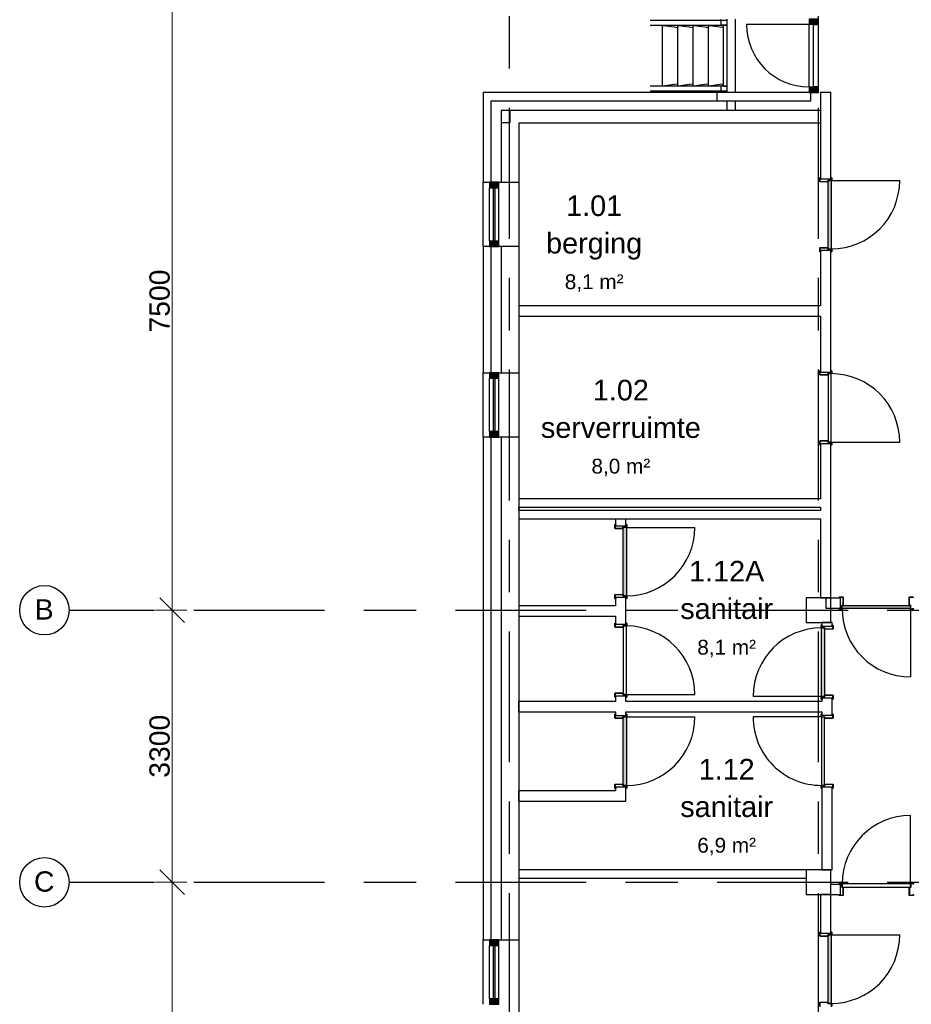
# Model space of a CAD drawing. Header units: millimetres. Extents: x -5940 to 121280, y -35718 to 26615.
# Tile 9 of 52: x -5940 to 4876, y 4620 to 16562. Entities that reach past the tile are written whole.
import ezdxf

# ---------------------------------------------------------------- set-up
doc = ezdxf.new("R2010")
doc.units = ezdxf.units.MM
doc.header["$LTSCALE"] = 100
doc.linetypes.add('Center', pattern=[31.75, 6.35, -4.7625, 15.875, -4.7625])
doc.linetypes.add('Hidden', pattern=[4, 2, -2])
for name, color, linetype in [('AL21----_BUITENWAND', 3, 'Continuous'), ('AL22----_BINNENWAND', 2, 'Continuous'), ('AL24----_TRAPPEN', 1, 'Continuous'), ('AL28----_CONSTRUCTIES', 4, 'Continuous'), ('AL31----_BUITENKOZIJN', 1, 'Continuous'), ('AL32----_BINNENKOZIJN', 1, 'Continuous'), ('BL$7----_MAATVOERING', 1, 'Continuous'), ('BL$7----_STRAMIEN', 8, 'Continuous'), ('BL$8----_NVO RUIMTE', 253, 'Hidden'), ('BL$8----_RUIMTEBENAMING', 2, 'Continuous'), ('BL$8----_RUIMTENUMMER', 2, 'Continuous')]:
    doc.layers.add(name, color=color, linetype=linetype)
doc.styles.add('Arial_2', font='arial.ttf', dxfattribs={"height": 245.883234})
doc.styles.add('Arial_3', font='arial.ttf', dxfattribs={"height": 177.035928})
doc.dimstyles.new('2_5mm_stramien', dxfattribs={"dimscale": 304.8, "dimtxt": 250, "dimasz": 0.984252, "dimexe": 0.656168, "dimexo": 0.0625, "dimgap": 0.082021, "dimtad": 1, "dimdec": 0, "dimzin": 0, "dimdsep": 46, "dimtxsty": 'Arial_2', "dimblk1": 'OBLIQUE', "dimblk2": 'OBLIQUE', "dimsah": 1, "dimcen": 0.09, "dimdle": 0.82021, "dimazin": 0, "dimtfac": 1, "dimtdec": 4, "dimtix": 1, "dimtmove": 0, "dimatfit": 3, "dimfxl": 0.656168, "dimfxlon": 1, "dimtvp": 1, "dimtolj": 1, "dimtzin": 0, "dimlwd": 13, "dimlwe": 13, "dimarcsym": 2})

# ---------------------------------------------------------------- blocks, each defined once
blk = doc.blocks.new('System Panel - 31_CWP_glas_2-7841926-_--_101 1e verdieping')
at = {"linetype": 'ByBlock', "lineweight": -2}
blk.add_hatch(color=0, dxfattribs=at).paths.add_polyline_path([(323, 45), (323, 69), (-323, 69), (-323, 45)], flags=0)
at = {"color": 0, "linetype": 'ByBlock', "lineweight": -2}
for p, q in [((323, 69), (-323, 69)), ((-323, 69), (-323, 45)), ((-323, 45), (323, 45)), ((323, 45), (323, 69))]:
    blk.add_line(p, q, dxfattribs=at)
blk = doc.blocks.new('Rectangular Mullion - 31_CWM_067x114-7841925-_--_101 1e verdieping')
at = {"color": 0, "linetype": 'ByBlock', "lineweight": -2}
for p, q in [((2914, 45591), (2914, 46237)), ((3028, 45591), (3028, 46237))]:
    blk.add_line(p, q, dxfattribs=at)
blk = doc.blocks.new('Rectangular Mullion - 31_CWM_067x114-7841887-_--_101 1e verdieping')
at = {"linetype": 'ByBlock', "lineweight": -2}
blk.add_hatch(color=0, dxfattribs=at).paths.add_polyline_path([(0, -114), (-67, -114), (-67, 0), (0, 0)], flags=0)
at = {"color": 0, "linetype": 'ByBlock', "lineweight": -2}
for p, q in [((-67, 0), (0, 0)), ((-67, -114), (-67, 0)), ((0, 0), (0, -114)), ((0, -114), (-67, -114))]:
    blk.add_line(p, q, dxfattribs=at)
blk = doc.blocks.new('Rectangular Mullion - 31_CWM_067x114-7841888-_--_101 1e verdieping')
at = {"linetype": 'ByBlock', "lineweight": -2}
blk.add_hatch(color=0, dxfattribs=at).paths.add_polyline_path([(-67, -114), (0, -114), (0, 0), (-67, 0)], flags=0)
at = {"color": 0, "linetype": 'ByBlock', "lineweight": -2}
for p, q in [((0, 0), (-67, 0)), ((-67, 0), (-67, -114)), ((0, -114), (0, 0)), ((-67, -114), (0, -114))]:
    blk.add_line(p, q, dxfattribs=at)
blk = doc.blocks.new('NLRS_24_GM_LB_betontrap bomen 16 treden_generiek_ISR - 24-buiten-7935916-_--_101 1e verdieping')
at = {"color": 0, "linetype": 'ByBlock', "lineweight": -2}
for p, q in [((-430, 2749), (-430, 2820)), ((-430, 2749), (-430, 2735)), ((-370, 2749), (-430, 2749)), ((-370, 2820), (-370, 2749)), ((-358, 2775), (-370, 2749)), ((-370, 2735), (-370, 2749)), ((-367, 2820), (-367, 2783)), ((-365, 2775), (365, 2775)), ((-340, 2775), (-345, 2735)), ((345, 2735), (340, 2775)), ((358, 2775), (370, 2749)), ((367, 2783), (367, 2820)), ((370, 2820), (370, 2749)), ((370, 2749), (370, 2735)), ((430, 2749), (370, 2749)), ((430, 2820), (430, 2749)), ((430, 2749), (430, 2735)), ((-430, 2550), (-430, 2735)), ((-370, 2550), (-370, 2735)), ((-345, 2735), (-363, 2598)), ((363, 2598), (345, 2735)), ((370, 2735), (370, 2550)), ((430, 2735), (430, 2550)), ((-430, 2365), (-430, 2550)), ((-370, 2365), (-370, 2550)), ((-363, 2590), (363, 2590)), ((-345, 2550), (-363, 2413)), ((-340, 2590), (-345, 2550)), ((345, 2550), (340, 2590)), ((363, 2413), (345, 2550)), ((370, 2550), (370, 2365)), ((430, 2550), (430, 2365)), ((-363, 2405), (363, 2405)), ((-340, 2405), (-345, 2365)), ((345, 2365), (340, 2405)), ((-430, 2180), (-430, 2365)), ((-370, 2180), (-370, 2365)), ((-345, 2365), (-363, 2228)), ((363, 2228), (345, 2365)), ((370, 2365), (370, 2180)), ((430, 2365), (430, 2180)), ((-430, 1995), (-430, 2180)), ((-370, 1995), (-370, 2180)), ((-363, 2220), (363, 2220)), ((-345, 2180), (-363, 2043)), ((-340, 2220), (-345, 2180)), ((345, 2180), (340, 2220)), ((363, 2043), (345, 2180)), ((370, 2180), (370, 1995)), ((430, 2180), (430, 1995)), ((-363, 2035), (363, 2035)), ((-430, 1889), (-430, 1995)), ((-370, 1889), (-370, 1995)), ((370, 1995), (370, 1889)), ((430, 1995), (430, 1889))]:
    blk.add_line(p, q, dxfattribs=at)
at = {"color": 0, "linetype": 'ByBlock', "lineweight": -2, "flags": 128}
for points in [[(-367, 2783), (-367, 2781), (-366, 2779), (-366, 2778), (-366, 2777), (-366, 2776), (-366, 2775), (-365, 2775)], [(365, 2775), (366, 2775), (366, 2776), (366, 2777), (366, 2778), (366, 2779), (367, 2781), (367, 2783)], [(-363, 2598), (-363, 2596), (-364, 2594), (-364, 2593), (-364, 2592), (-364, 2591), (-363, 2590), (-363, 2590)], [(363, 2590), (363, 2590), (364, 2591), (364, 2592), (364, 2593), (364, 2594), (363, 2596), (363, 2598)], [(-363, 2413), (-363, 2411), (-364, 2409), (-364, 2408), (-364, 2407), (-364, 2406), (-363, 2405), (-363, 2405)], [(363, 2405), (363, 2405), (364, 2406), (364, 2407), (364, 2408), (364, 2409), (363, 2411), (363, 2413)], [(-363, 2228), (-363, 2226), (-364, 2224), (-364, 2223), (-364, 2222), (-364, 2221), (-363, 2220), (-363, 2220)], [(363, 2220), (363, 2220), (364, 2221), (364, 2222), (364, 2223), (364, 2224), (363, 2226), (363, 2228)], [(-363, 2043), (-363, 2041), (-364, 2039), (-364, 2038), (-364, 2037), (-364, 2036), (-363, 2035), (-363, 2035)], [(363, 2035), (363, 2035), (364, 2036), (364, 2037), (364, 2038), (364, 2039), (363, 2041), (363, 2043)]]:
    blk.add_lwpolyline(points, dxfattribs=at)
blk = doc.blocks.new('NLRS_32_DO_WB_KMS1_krepel_ISR - 830-125-7781696-_--_101 1e verdieping')
at = {"color": 0, "linetype": 'ByBlock', "lineweight": -2}
for p, q in [((-432, 63), (-432, 71)), ((-430, 63), (-432, 63)), ((-430, 73), (-399, 73)), ((-430, 69), (-430, 63)), ((-401, 71), (-428, 71)), ((-399, 30), (-399, 69)), ((-397, 71), (-397, 30)), ((-395, 28), (-384, 28)), ((-386, 26), (-395, 26)), ((-384, -68), (-384, 24)), ((-382, 26), (-382, -70)), ((418, -70), (418, 26)), ((420, 28), (431, 28)), ((420, 24), (420, -68)), ((431, 26), (422, 26)), ((433, 30), (433, 71)), ((435, 73), (466, 73)), ((435, 69), (435, 30)), ((464, 71), (437, 71)), ((466, 63), (466, 69)), ((468, 63), (466, 63)), ((468, 71), (468, 63)), ((-432, -62), (-430, -62)), ((-432, -70), (-432, -62)), ((-430, -62), (-430, -68)), ((-384, -72), (-430, -72)), ((-428, -70), (-386, -70)), ((466, -72), (420, -72)), ((422, -70), (464, -70)), ((466, -68), (466, -62)), ((466, -62), (468, -62)), ((468, -62), (468, -70))]:
    blk.add_line(p, q, dxfattribs=at)
at = {"color": 0, "linetype": 'ByBlock', "lineweight": -2, "flags": 128}
for points in [[(-432, 71), (-432, 71), (-432, 71), (-432, 72), (-432, 72), (-431, 72), (-431, 72), (-430, 73)], [(-428, 71), (-429, 70), (-429, 70), (-430, 70), (-430, 70), (-430, 69), (-430, 69), (-430, 69)], [(-401, 71), (-401, 70), (-401, 70), (-400, 70), (-400, 70), (-400, 69), (-399, 69), (-399, 69)], [(-399, 73), (-399, 72), (-399, 72), (-398, 72), (-398, 72), (-398, 71), (-397, 71), (-397, 71)], [(-395, 26), (-396, 26), (-397, 26), (-398, 26), (-399, 27), (-399, 28), (-399, 29), (-399, 30)], [(-397, 30), (-397, 29), (-397, 29), (-397, 28), (-397, 28), (-396, 28), (-396, 28), (-395, 28)], [(-384, 24), (-384, 24), (-385, 24), (-385, 25), (-385, 25), (-386, 25), (-386, 25), (-386, 26)], [(-384, 28), (-384, 27), (-384, 27), (-383, 27), (-383, 27), (-383, 26), (-382, 26), (-382, 26)], [(418, 26), (418, 26), (418, 26), (418, 27), (418, 27), (419, 27), (419, 27), (420, 28)], [(422, 26), (421, 25), (421, 25), (420, 25), (420, 25), (420, 24), (420, 24), (420, 24)], [(431, 28), (431, 28), (431, 28), (432, 28), (432, 28), (432, 29), (433, 29), (433, 30)], [(435, 30), (435, 29), (434, 28), (434, 27), (433, 26), (432, 26), (431, 26), (431, 26)], [(433, 71), (433, 71), (433, 71), (433, 72), (433, 72), (434, 72), (434, 72), (435, 73)], [(435, 69), (435, 69), (435, 69), (435, 70), (435, 70), (436, 70), (436, 70), (437, 71)], [(466, 69), (466, 69), (465, 69), (465, 70), (465, 70), (464, 70), (464, 70), (464, 71)], [(466, 73), (466, 72), (466, 72), (467, 72), (467, 72), (467, 71), (468, 71), (468, 71)], [(-430, -72), (-431, -72), (-431, -72), (-432, -72), (-432, -72), (-432, -71), (-432, -71), (-432, -70)], [(-430, -68), (-430, -69), (-430, -69), (-430, -70), (-430, -70), (-429, -70), (-429, -70), (-428, -70)], [(-386, -70), (-386, -70), (-386, -70), (-385, -70), (-385, -70), (-385, -69), (-384, -69), (-384, -68)], [(-382, -70), (-382, -71), (-383, -71), (-383, -72), (-383, -72), (-384, -72), (-384, -72), (-384, -72)], [(420, -72), (419, -72), (419, -72), (418, -72), (418, -72), (418, -71), (418, -71), (418, -70)], [(420, -68), (420, -69), (420, -69), (420, -70), (420, -70), (421, -70), (421, -70), (422, -70)], [(464, -70), (464, -70), (464, -70), (465, -70), (465, -70), (465, -69), (466, -69), (466, -68)], [(468, -70), (468, -71), (467, -71), (467, -72), (467, -72), (466, -72), (466, -72), (466, -72)]]:
    blk.add_lwpolyline(points, dxfattribs=at)
blk = doc.blocks.new('NLRS_32_DO_WPB_onderdeel deur-SH_krepel_ISR - lakdeur_stomp_krepel-7781712-_--_101 1e verdieping')
at = {"linetype": 'ByBlock', "lineweight": -2}
blk.add_hatch(color=0, dxfattribs=at).paths.add_polyline_path([(-307, 0), (-415, 0), (-415, -38), (415, -38), (415, 0)], flags=0)
at = {"color": 0, "linetype": 'ByBlock', "lineweight": -2}
for p, q in [((-415, 3), (-415, 830)), ((-415, 0), (415, 0)), ((415, -38), (-415, -38))]:
    blk.add_line(p, q, dxfattribs=at)
blk.add_arc((-415, 0), 830, 0, 90, dxfattribs=at)
blk = doc.blocks.new('NLRS_32_DO_WB_KMS1_krepel_ISR - 830-125-7782071-_--_101 1e verdieping')
at = {"color": 0, "linetype": 'ByBlock', "lineweight": -2}
for p, q in [((-432, 62), (-432, 70)), ((-430, 62), (-432, 62)), ((-430, 72), (-384, 72)), ((-430, 68), (-430, 62)), ((-386, 70), (-428, 70)), ((-384, -24), (-384, 68)), ((-382, 70), (-382, -26)), ((418, -26), (418, 70)), ((420, 72), (466, 72)), ((420, 68), (420, -24)), ((464, 70), (422, 70)), ((466, 62), (466, 68)), ((468, 62), (466, 62)), ((468, 70), (468, 62)), ((-432, -71), (-432, -63)), ((-432, -63), (-430, -63)), ((-430, -63), (-430, -69)), ((-399, -73), (-430, -73)), ((-428, -71), (-401, -71)), ((-399, -69), (-399, -30)), ((-397, -30), (-397, -71)), ((-395, -26), (-386, -26)), ((-384, -28), (-395, -28)), ((431, -28), (420, -28)), ((422, -26), (431, -26)), ((433, -71), (433, -30)), ((435, -30), (435, -69)), ((466, -73), (435, -73)), ((437, -71), (464, -71)), ((466, -63), (468, -63)), ((466, -69), (466, -63)), ((468, -63), (468, -71))]:
    blk.add_line(p, q, dxfattribs=at)
at = {"color": 0, "linetype": 'ByBlock', "lineweight": -2, "flags": 128}
for points in [[(-432, 70), (-432, 71), (-432, 71), (-432, 72), (-432, 72), (-431, 72), (-431, 72), (-430, 72)], [(-428, 70), (-429, 70), (-429, 70), (-430, 70), (-430, 70), (-430, 69), (-430, 69), (-430, 68)], [(-384, 68), (-384, 69), (-385, 69), (-385, 70), (-385, 70), (-386, 70), (-386, 70), (-386, 70)], [(-384, 72), (-384, 72), (-384, 72), (-383, 72), (-383, 72), (-383, 71), (-382, 71), (-382, 70)], [(418, 70), (418, 71), (418, 71), (418, 72), (418, 72), (419, 72), (419, 72), (420, 72)], [(422, 70), (421, 70), (421, 70), (420, 70), (420, 70), (420, 69), (420, 69), (420, 68)], [(466, 68), (466, 69), (465, 69), (465, 70), (465, 70), (464, 70), (464, 70), (464, 70)], [(466, 72), (466, 72), (466, 72), (467, 72), (467, 72), (467, 71), (468, 71), (468, 70)], [(-430, -73), (-431, -72), (-431, -72), (-432, -72), (-432, -72), (-432, -71), (-432, -71), (-432, -71)], [(-430, -69), (-430, -69), (-430, -69), (-430, -70), (-430, -70), (-429, -70), (-429, -70), (-428, -71)], [(-399, -69), (-399, -69), (-400, -69), (-400, -70), (-400, -70), (-401, -70), (-401, -70), (-401, -71)], [(-399, -30), (-399, -29), (-399, -28), (-399, -27), (-398, -26), (-397, -26), (-396, -26), (-395, -26)], [(-397, -71), (-397, -71), (-398, -71), (-398, -72), (-398, -72), (-399, -72), (-399, -72), (-399, -73)], [(-395, -28), (-396, -28), (-396, -28), (-397, -28), (-397, -28), (-397, -29), (-397, -29), (-397, -30)], [(-386, -26), (-386, -25), (-386, -25), (-385, -25), (-385, -25), (-385, -24), (-384, -24), (-384, -24)], [(-382, -26), (-382, -26), (-383, -26), (-383, -27), (-383, -27), (-384, -27), (-384, -27), (-384, -28)], [(420, -28), (419, -27), (419, -27), (418, -27), (418, -27), (418, -26), (418, -26), (418, -26)], [(420, -24), (420, -24), (420, -24), (420, -25), (420, -25), (421, -25), (421, -25), (422, -26)], [(431, -26), (431, -26), (432, -26), (433, -26), (434, -27), (434, -28), (435, -29), (435, -30)], [(433, -30), (433, -29), (432, -29), (432, -28), (432, -28), (431, -28), (431, -28), (431, -28)], [(435, -73), (434, -72), (434, -72), (433, -72), (433, -72), (433, -71), (433, -71), (433, -71)], [(437, -71), (436, -70), (436, -70), (435, -70), (435, -70), (435, -69), (435, -69), (435, -69)], [(464, -71), (464, -70), (464, -70), (465, -70), (465, -70), (465, -69), (466, -69), (466, -69)], [(468, -71), (468, -71), (467, -71), (467, -72), (467, -72), (466, -72), (466, -72), (466, -73)]]:
    blk.add_lwpolyline(points, dxfattribs=at)
blk = doc.blocks.new('NLRS_32_DO_WPB_onderdeel deur-SH_krepel_ISR - lakdeur_stomp_krepel-7781714-_--_101 1e verdieping')
at = {"color": 0, "linetype": 'ByBlock', "lineweight": -2}
for p, q in [((415, 38), (-415, 38)), ((-415, 0), (415, 0)), ((-415, -3), (-415, -830))]:
    blk.add_line(p, q, dxfattribs=at)
blk.add_arc((-415, 0), 830, 270, 360, dxfattribs=at)
blk = doc.blocks.new('NLRS_32_DO_WB_KMS1_krepel_ISR - 830-125-7781824-_--_101 1e verdieping')
at = {"color": 0, "linetype": 'ByBlock', "lineweight": -2}
for p, q in [((-432, 62), (-432, 70)), ((-430, 62), (-432, 62)), ((-430, 72), (-384, 72)), ((-430, 68), (-430, 62)), ((-386, 70), (-428, 70)), ((-384, -24), (-384, 68)), ((-382, 70), (-382, -26)), ((418, -26), (418, 70)), ((420, 72), (466, 72)), ((420, 68), (420, -24)), ((464, 70), (422, 70)), ((466, 62), (466, 68)), ((468, 62), (466, 62)), ((468, 70), (468, 62)), ((-432, -71), (-432, -63)), ((-432, -63), (-430, -63)), ((-430, -63), (-430, -69)), ((-399, -73), (-430, -73)), ((-428, -71), (-401, -71)), ((-399, -69), (-399, -30)), ((-397, -30), (-397, -71)), ((-395, -26), (-386, -26)), ((-384, -28), (-395, -28)), ((431, -28), (420, -28)), ((422, -26), (431, -26)), ((433, -71), (433, -30)), ((435, -30), (435, -69)), ((466, -73), (435, -73)), ((437, -71), (464, -71)), ((466, -63), (468, -63)), ((466, -69), (466, -63)), ((468, -63), (468, -71))]:
    blk.add_line(p, q, dxfattribs=at)
at = {"color": 0, "linetype": 'ByBlock', "lineweight": -2, "flags": 128}
for points in [[(-432, 70), (-432, 71), (-432, 71), (-432, 72), (-432, 72), (-431, 72), (-431, 72), (-430, 72)], [(-428, 70), (-429, 70), (-429, 70), (-430, 70), (-430, 70), (-430, 69), (-430, 69), (-430, 68)], [(-384, 68), (-384, 69), (-385, 69), (-385, 70), (-385, 70), (-386, 70), (-386, 70), (-386, 70)], [(-384, 72), (-384, 72), (-384, 72), (-383, 72), (-383, 72), (-383, 71), (-382, 71), (-382, 70)], [(418, 70), (418, 71), (418, 71), (418, 72), (418, 72), (419, 72), (419, 72), (420, 72)], [(422, 70), (421, 70), (421, 70), (420, 70), (420, 70), (420, 69), (420, 69), (420, 68)], [(466, 68), (466, 69), (465, 69), (465, 70), (465, 70), (464, 70), (464, 70), (464, 70)], [(466, 72), (466, 72), (466, 72), (467, 72), (467, 72), (467, 71), (468, 71), (468, 70)], [(-430, -73), (-431, -72), (-431, -72), (-432, -72), (-432, -72), (-432, -71), (-432, -71), (-432, -71)], [(-430, -69), (-430, -69), (-430, -69), (-430, -70), (-430, -70), (-429, -70), (-429, -70), (-428, -71)], [(-399, -69), (-399, -69), (-400, -69), (-400, -70), (-400, -70), (-401, -70), (-401, -70), (-401, -71)], [(-399, -30), (-399, -29), (-399, -28), (-399, -27), (-398, -26), (-397, -26), (-396, -26), (-395, -26)], [(-397, -71), (-397, -71), (-398, -71), (-398, -72), (-398, -72), (-399, -72), (-399, -72), (-399, -73)], [(-395, -28), (-396, -28), (-396, -28), (-397, -28), (-397, -28), (-397, -29), (-397, -29), (-397, -30)], [(-386, -26), (-386, -25), (-386, -25), (-385, -25), (-385, -25), (-385, -24), (-384, -24), (-384, -24)], [(-382, -26), (-382, -26), (-383, -26), (-383, -27), (-383, -27), (-384, -27), (-384, -27), (-384, -28)], [(420, -28), (419, -27), (419, -27), (418, -27), (418, -27), (418, -26), (418, -26), (418, -26)], [(420, -24), (420, -24), (420, -24), (420, -25), (420, -25), (421, -25), (421, -25), (422, -26)], [(431, -26), (431, -26), (432, -26), (433, -26), (434, -27), (434, -28), (435, -29), (435, -30)], [(433, -30), (433, -29), (432, -29), (432, -28), (432, -28), (431, -28), (431, -28), (431, -28)], [(435, -73), (434, -72), (434, -72), (433, -72), (433, -72), (433, -71), (433, -71), (433, -71)], [(437, -71), (436, -70), (436, -70), (435, -70), (435, -70), (435, -69), (435, -69), (435, -69)], [(464, -71), (464, -70), (464, -70), (465, -70), (465, -70), (465, -69), (466, -69), (466, -69)], [(468, -71), (468, -71), (467, -71), (467, -72), (467, -72), (466, -72), (466, -72), (466, -73)]]:
    blk.add_lwpolyline(points, dxfattribs=at)
blk = doc.blocks.new('NLRS_32_DO_WB_KMS1_krepel_ISR - 830-125-7782349-_--_101 1e verdieping')
at = {"color": 0, "linetype": 'ByBlock', "lineweight": -2}
for p, q in [((-432, 63), (-432, 71)), ((-430, 63), (-432, 63)), ((-430, 73), (-399, 73)), ((-430, 69), (-430, 63)), ((-401, 71), (-428, 71)), ((-399, 30), (-399, 69)), ((-397, 71), (-397, 30)), ((-395, 28), (-384, 28)), ((-386, 26), (-395, 26)), ((-384, -68), (-384, 24)), ((-382, 26), (-382, -70)), ((418, -70), (418, 26)), ((420, 28), (431, 28)), ((420, 24), (420, -68)), ((431, 26), (422, 26)), ((433, 30), (433, 71)), ((435, 73), (466, 73)), ((435, 69), (435, 30)), ((464, 71), (437, 71)), ((466, 63), (466, 69)), ((468, 63), (466, 63)), ((468, 71), (468, 63)), ((-432, -62), (-430, -62)), ((-432, -70), (-432, -62)), ((-430, -62), (-430, -68)), ((-384, -72), (-430, -72)), ((-428, -70), (-386, -70)), ((466, -72), (420, -72)), ((422, -70), (464, -70)), ((466, -68), (466, -62)), ((466, -62), (468, -62)), ((468, -62), (468, -70))]:
    blk.add_line(p, q, dxfattribs=at)
at = {"color": 0, "linetype": 'ByBlock', "lineweight": -2, "flags": 128}
for points in [[(-432, 71), (-432, 71), (-432, 71), (-432, 72), (-432, 72), (-431, 72), (-431, 72), (-430, 73)], [(-428, 71), (-429, 70), (-429, 70), (-430, 70), (-430, 70), (-430, 69), (-430, 69), (-430, 69)], [(-401, 71), (-401, 70), (-401, 70), (-400, 70), (-400, 70), (-400, 69), (-399, 69), (-399, 69)], [(-399, 73), (-399, 72), (-399, 72), (-398, 72), (-398, 72), (-398, 71), (-397, 71), (-397, 71)], [(-395, 26), (-396, 26), (-397, 26), (-398, 26), (-399, 27), (-399, 28), (-399, 29), (-399, 30)], [(-397, 30), (-397, 29), (-397, 29), (-397, 28), (-397, 28), (-396, 28), (-396, 28), (-395, 28)], [(-384, 24), (-384, 24), (-385, 24), (-385, 25), (-385, 25), (-386, 25), (-386, 25), (-386, 26)], [(-384, 28), (-384, 27), (-384, 27), (-383, 27), (-383, 27), (-383, 26), (-382, 26), (-382, 26)], [(418, 26), (418, 26), (418, 26), (418, 27), (418, 27), (419, 27), (419, 27), (420, 28)], [(422, 26), (421, 25), (421, 25), (420, 25), (420, 25), (420, 24), (420, 24), (420, 24)], [(431, 28), (431, 28), (431, 28), (432, 28), (432, 28), (432, 29), (433, 29), (433, 30)], [(435, 30), (435, 29), (434, 28), (434, 27), (433, 26), (432, 26), (431, 26), (431, 26)], [(433, 71), (433, 71), (433, 71), (433, 72), (433, 72), (434, 72), (434, 72), (435, 73)], [(435, 69), (435, 69), (435, 69), (435, 70), (435, 70), (436, 70), (436, 70), (437, 71)], [(466, 69), (466, 69), (465, 69), (465, 70), (465, 70), (464, 70), (464, 70), (464, 71)], [(466, 73), (466, 72), (466, 72), (467, 72), (467, 72), (467, 71), (468, 71), (468, 71)], [(-430, -72), (-431, -72), (-431, -72), (-432, -72), (-432, -72), (-432, -71), (-432, -71), (-432, -70)], [(-430, -68), (-430, -69), (-430, -69), (-430, -70), (-430, -70), (-429, -70), (-429, -70), (-428, -70)], [(-386, -70), (-386, -70), (-386, -70), (-385, -70), (-385, -70), (-385, -69), (-384, -69), (-384, -68)], [(-382, -70), (-382, -71), (-383, -71), (-383, -72), (-383, -72), (-384, -72), (-384, -72), (-384, -72)], [(420, -72), (419, -72), (419, -72), (418, -72), (418, -72), (418, -71), (418, -71), (418, -70)], [(420, -68), (420, -69), (420, -69), (420, -70), (420, -70), (421, -70), (421, -70), (422, -70)], [(464, -70), (464, -70), (464, -70), (465, -70), (465, -70), (465, -69), (466, -69), (466, -68)], [(468, -70), (468, -71), (467, -71), (467, -72), (467, -72), (466, -72), (466, -72), (466, -72)]]:
    blk.add_lwpolyline(points, dxfattribs=at)
blk = doc.blocks.new('31_DO_deur_0 - deur-8080687-_--_101 1e verdieping')
at = {"color": 0, "linetype": 'ByBlock', "lineweight": -2}
for p, q in [((378, 53), (-378, 53)), ((-378, 53), (-378, -1)), ((378, -1), (378, 53)), ((-378, -1), (378, -1))]:
    blk.add_line(p, q, dxfattribs=at)
blk = doc.blocks.new('Rectangular Mullion - 31_CWM_067x114-8080686-_--_101 1e verdieping')
at = {"color": 0, "linetype": 'ByBlock', "lineweight": -2}
blk.add_line((6903, 47461), (6903, 48217), dxfattribs=at)
blk = doc.blocks.new('Rectangular Mullion - 31_CWM_067x114-7845150-_--_101 1e verdieping')
at = {"linetype": 'ByBlock', "lineweight": -2}
blk.add_hatch(color=0, dxfattribs=at).paths.add_polyline_path([(0, -114), (-67, -114), (-67, 0), (0, 0), (0, -53)], flags=0)
at = {"color": 0, "linetype": 'ByBlock', "lineweight": -2}
for p, q in [((-67, 0), (0, 0)), ((0, 0), (0, -114)), ((-67, -114), (-67, -53)), ((0, -114), (-67, -114))]:
    blk.add_line(p, q, dxfattribs=at)
blk = doc.blocks.new('Rectangular Mullion - 31_CWM_067x114-7845151-_--_101 1e verdieping')
at = {"linetype": 'ByBlock', "lineweight": -2}
blk.add_hatch(color=0, dxfattribs=at).paths.add_polyline_path([(-67, 0), (-67, -114), (0, -114), (0, 0)], flags=0)
at = {"color": 0, "linetype": 'ByBlock', "lineweight": -2}
for p, q in [((0, 0), (-67, 0)), ((0, -114), (0, 0)), ((-67, -53), (-67, -114)), ((-67, -114), (0, -114))]:
    blk.add_line(p, q, dxfattribs=at)
blk = doc.blocks.new('BI deur links - BI deur links-8080707-_--_101 1e verdieping')
at = {"color": 0, "linetype": 'ByBlock', "lineweight": -2}
blk.add_line((378, 27), (378, 783), dxfattribs=at)
blk.add_arc((378, 27), 756, 90, 180, dxfattribs=at)
blk = doc.blocks.new('Grid - r_3_0mm-7309776-_--_101 1e verdieping')
at = {"color": 0, "linetype": 'ByBlock', "lineweight": -2}
blk.add_circle((0, 0), 3, dxfattribs=at)
blk = doc.blocks.new('_Oblique')
at = {"color": 0, "linetype": 'ByBlock', "lineweight": -2}
blk.add_line((-0.5, -0.5), (0.5, 0.5), dxfattribs=at)
blk = doc.blocks.new('DIMBLOCK32-_--_101 1e verdieping')
at = {"layer": 'BL$7----_MAATVOERING', "color": 0, "lineweight": 13, "transparency": 16777216}
for p, q in [((-4092, 17150), (-4092, 9150)), ((-3911, 16900), (-4292, 16900)), ((-3911, 9400), (-4292, 9400))]:
    blk.add_line(p, q, dxfattribs=at)
at = {"layer": 'Defpoints', "color": 0, "transparency": 16777216}
for p in [(-3892, 16900), (-4092, 9400), (-3892, 9400)]:
    blk.add_point(p, dxfattribs=at)
at = {"layer": 'BL$7----_MAATVOERING', "color": 0, "lineweight": 13, "transparency": 16777216, "xscale": 300, "yscale": 300, "zscale": 300}
for p, rotation in [((-4092, 16900), 90), ((-4092, 9400), 270)]:
    blk.add_blockref('_Oblique', p, dxfattribs=dict(at, rotation=rotation))
at = {"layer": 'BL$7----_MAATVOERING', "color": 0, "transparency": 16777216, "insert": (-4242, 13150), "char_height": 245.9, "width": 904.62, "attachment_point": 5, "rotation": 90, "style": 'Arial_2'}
blk.add_mtext('\\A1;7500', dxfattribs=at)
blk = doc.blocks.new('DIMBLOCK33-_--_101 1e verdieping')
at = {"layer": 'BL$7----_MAATVOERING', "color": 0, "lineweight": 13, "transparency": 16777216}
for p, q in [((-4092, 9650), (-4092, 5850)), ((-3911, 9400), (-4292, 9400)), ((-3911, 6100), (-4292, 6100))]:
    blk.add_line(p, q, dxfattribs=at)
at = {"layer": 'Defpoints', "color": 0, "transparency": 16777216}
for p in [(-3892, 9400), (-4092, 6100), (-3892, 6100)]:
    blk.add_point(p, dxfattribs=at)
at = {"layer": 'BL$7----_MAATVOERING', "color": 0, "lineweight": 13, "transparency": 16777216, "xscale": 300, "yscale": 300, "zscale": 300}
for p, rotation in [((-4092, 9400), 90), ((-4092, 6100), 270)]:
    blk.add_blockref('_Oblique', p, dxfattribs=dict(at, rotation=rotation))
at = {"layer": 'BL$7----_MAATVOERING', "color": 0, "transparency": 16777216, "insert": (-4242, 7750), "char_height": 245.9, "width": 904.62, "attachment_point": 5, "rotation": 90, "style": 'Arial_2'}
blk.add_mtext('\\A1;3300', dxfattribs=at)
blk = doc.blocks.new('DIMBLOCK34-_--_101 1e verdieping')
at = {"layer": 'BL$7----_MAATVOERING', "color": 0, "lineweight": 13, "transparency": 16777216}
for p, q in [((-4092, 6350), (-4092, -250)), ((-3911, 6100), (-4292, 6100)), ((-3911, 0), (-4292, 0))]:
    blk.add_line(p, q, dxfattribs=at)
at = {"layer": 'Defpoints', "color": 0, "transparency": 16777216}
for p in [(-3892, 6100), (-3892, 0), (-4092, 0)]:
    blk.add_point(p, dxfattribs=at)
at = {"layer": 'BL$7----_MAATVOERING', "color": 0, "lineweight": 13, "transparency": 16777216, "xscale": 300, "yscale": 300, "zscale": 300}
for p, rotation in [((-4092, 6100), 90), ((-4092, 0), 270)]:
    blk.add_blockref('_Oblique', p, dxfattribs=dict(at, rotation=rotation))
at = {"layer": 'BL$7----_MAATVOERING', "color": 0, "transparency": 16777216, "insert": (-4242, 3050), "char_height": 245.9, "width": 904.62, "attachment_point": 5, "rotation": 90, "style": 'Arial_2'}
blk.add_mtext('\\A1;6100', dxfattribs=at)

msp = doc.modelspace()

# ---------------------------------------------------------------- linework, layer by layer
at = {"layer": 'AL21----_BUITENWAND'}
for p, q in [((-320, 15680), (-320, 14590)), ((3655, 15680), (-320, 15680)), ((2520, 15580), (2520, 15680)), ((3655, 15580), (3655, 15680)), ((3900, 15680), (3775, 15680)), ((3775, 15680), (3775, 15460)), ((3900, 14647), (3900, 15680)), ((-220, 14590), (-220, 15580)), ((-220, 15580), (3655, 15580)), ((2640, 15460), (2640, 15580)), ((2740, 15580), (2740, 15460)), ((2740, 15580), (2740, 15460)), ((7, 15460), (-100, 15460)), ((-100, 15460), (-100, 15310)), ((114, 15460), (7, 15460)), ((7, 15460), (7, 15310)), ((3775, 15460), (114, 15460)), ((-100, 15310), (-100, 14590)), ((7, 15310), (-100, 15310)), ((114, 15310), (3775, 15310)), ((3775, 15310), (3775, 14647)), ((-320, 13810), (-320, 14590)), ((-320, 14590), (114, 14590)), ((3775, 14632), (3900, 14632)), ((-320, 13810), (-320, 12280)), ((114, 13810), (-320, 13810)), ((-220, 12280), (-220, 13810)), ((-100, 13810), (-100, 12280)), ((-320, 11500), (-320, 12280)), ((-320, 12280), (114, 12280)), ((-320, 11500), (-320, 5400)), ((114, 11500), (-320, 11500)), ((-220, 5400), (-220, 11500)), ((-100, 11500), (-100, 5400)), ((-320, 4620), (-320, 5400)), ((-320, 5400), (114, 5400))]:
    msp.add_line(p, q, dxfattribs=at)
for points in [[(3775, 15460), (3775, 15310)], [(114, 15310), (114, 1590)]]:
    msp.add_lwpolyline(points, dxfattribs=at)
at = {"layer": 'AL22----_BINNENWAND'}
for p, q in [((3775, 14645), (3775, 14632)), ((3900, 14632), (3900, 14645)), ((3900, 13762), (3775, 13762)), ((3775, 13762), (3775, 13749)), ((3775, 13747), (3775, 13092.5)), ((3900, 13749), (3900, 13762)), ((3900, 12304.2), (3900, 13747)), ((3775, 13092.5), (114, 13092.5)), ((114, 12967.5), (3775, 12967.5)), ((3775, 12967.5), (3775, 12304.2)), ((3775, 12302.2), (3775, 12289.2)), ((3900, 12289.2), (3900, 12302.2)), ((3775, 12289.2), (3900, 12289.2)), ((3900, 11419.2), (3775, 11419.2)), ((3775, 11419.2), (3775, 11406.2)), ((3775, 11404.2), (3775, 10750)), ((3900, 11406.2), (3900, 11419.2)), ((3900, 9550), (3900, 11404.2)), ((3775, 10750), (114, 10750)), ((114, 10650), (3775, 10650)), ((114, 10610), (114, 10650)), ((3775, 10650), (3775, 10610)), ((3775, 10610), (114, 10610)), ((114, 10510), (3775, 10510)), ((1289, 10510), (1289, 10440)), ((1414, 10440), (1414, 10510)), ((3775, 10510), (3775, 9550)), ((1289, 10438), (1289, 10425)), ((1289, 10425), (1414, 10425)), ((1414, 10425), (1414, 10438)), ((1289, 9555), (1289, 9542)), ((1414, 9555), (1289, 9555)), ((1414, 9542), (1414, 9555)), ((1289, 9451.5), (114, 9451.5)), ((1289, 9540), (1289, 9451.5)), ((1414, 9244), (1414, 9540)), ((3775, 9550), (4000, 9550)), ((3837.5, 9550), (3837.5, 9425)), ((4015, 9550), (4002, 9550)), ((4015, 9425), (4015, 9550)), ((114, 9326.5), (1289, 9326.5)), ((1289, 9326.5), (1289, 9244)), ((3837.5, 9425), (4000, 9425)), ((4002, 9425), (4015, 9425)), ((1289, 9242), (1289, 9229)), ((1289, 9229), (1414, 9229)), ((1414, 9229), (1414, 9242)), ((3916.2, 9250), (3791.2, 9250)), ((3791.2, 9250), (3791.2, 9220)), ((3791.2, 9218), (3791.2, 9205)), ((3791.2, 9205), (3916.2, 9205)), ((3916.2, 9220), (3916.2, 9250)), ((3916.2, 9205), (3916.2, 9218)), ((1289, 8294), (114, 8294)), ((1289, 8359), (1289, 8346)), ((1414, 8359), (1289, 8359)), ((1289, 8344), (1289, 8294)), ((1414, 8346), (1414, 8359)), ((1414, 8294), (1414, 8344)), ((3791.2, 8294), (1414, 8294)), ((3916.2, 8335), (3791.2, 8335)), ((3791.2, 8335), (3791.2, 8322)), ((3791.2, 8320), (3791.2, 8294)), ((3916.2, 8322), (3916.2, 8335)), ((3916.2, 8140), (3916.2, 8320)), ((114, 8169), (1289, 8169)), ((1289, 8169), (1289, 8139.9)), ((1289, 8137.9), (1289, 8124.9)), ((1289, 8124.9), (1414, 8124.9)), ((1414, 8169), (3791.2, 8169)), ((1414, 8139.9), (1414, 8169)), ((1414, 8124.9), (1414, 8137.9)), ((3791.2, 8169), (3791.2, 8140)), ((3791.2, 8138), (3791.2, 8125)), ((3791.2, 8125), (3916.2, 8125)), ((3916.2, 8125), (3916.2, 8138)), ((1289, 7210.8), (114, 7210.8)), ((1289, 7254.9), (1289, 7241.9)), ((1414, 7254.9), (1289, 7254.9)), ((1289, 7239.9), (1289, 7210.8)), ((1414, 7241.9), (1414, 7254.9)), ((1414, 7085.8), (1414, 7239.9)), ((3916.2, 7255), (3791.2, 7255)), ((3791.2, 7255), (3791.2, 7242)), ((3791.2, 7240), (3791.2, 6250)), ((3916.2, 7242), (3916.2, 7255)), ((3916.2, 6250), (3916.2, 7240)), ((114, 7085.8), (1414, 7085.8)), ((3600, 6250), (114, 6250)), ((3791.2, 6250), (3916.2, 6250)), ((114, 6150), (3600, 6150)), ((4001.3, 6075), (3900, 6075)), ((3900, 5496.1), (3900, 6075)), ((4016.3, 6075), (4003.3, 6075)), ((4016.3, 5950), (4016.3, 6075)), ((3775, 5950), (3775, 5496.1)), ((3900, 5950), (3775, 5950)), ((3900, 5950), (4001.3, 5950)), ((4003.3, 5950), (4016.3, 5950)), ((3775, 5494.1), (3775, 5481.1)), ((3900, 5481.1), (3900, 5494.1)), ((3775, 5481.1), (3900, 5481.1))]:
    msp.add_line(p, q, dxfattribs=at)
for points in [[(114, 13092.5), (114, 12967.5)], [(114, 10750), (114, 10510)], [(114, 9451.5), (114, 9326.5)], [(114, 8169), (114, 8294)], [(114, 7085.8), (114, 7210.8)], [(114, 6250), (114, 6150)]]:
    msp.add_lwpolyline(points, dxfattribs=at)
at = {"layer": 'AL24----_TRAPPEN'}
for p, q in [((2640, 15680), (2640, 16570)), ((2740, 16570), (2740, 15680)), ((2740, 16570), (2740, 15680))]:
    msp.add_line(p, q, dxfattribs=at)
at = {"layer": 'AL28----_CONSTRUCTIES'}
for p, q in [((3900, 9550), (3600, 9550)), ((3600, 9550), (3600, 9250)), ((3900, 9250), (3900, 9550)), ((3600, 9250), (3900, 9250)), ((3900, 6250), (3600, 6250)), ((3600, 6250), (3600, 6150)), ((3900, 5950), (3900, 6250)), ((3600, 6150), (3600, 5950)), ((3600, 5950), (3900, 5950))]:
    msp.add_line(p, q, dxfattribs=at)
at = {"layer": 'BL$7----_STRAMIEN', "linetype": 'Center'}
for p, q in [((0, -6255.5), (0, 25615.2)), ((3750, -6255.5), (3750, 25615.2)), ((-5340.3, 9400), (-4940.3, 9400)), ((-4940.3, 9400), (120279.6, 9400)), ((-5340.3, 6100), (-4940.3, 6100)), ((-4940.3, 6100), (120279.6, 6100))]:
    msp.add_line(p, q, dxfattribs=at)

# ---------------------------------------------------------------- block references
at = {"layer": 'AL24----_TRAPPEN', "rotation": 269.9999999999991}
msp.add_blockref('NLRS_24_GM_LB_betontrap bomen 16 treden_generiek_ISR - 24-buiten-7935916-_--_101 1e verdieping', (-180, 16125), dxfattribs=at)
at = {"layer": 'AL31----_BUITENKOZIJN'}
for name, p, rotation in [('BI deur links - BI deur links-8080707-_--_101 1e verdieping', (3661, 16125), 89.99999999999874), ('31_DO_deur_0 - deur-8080687-_--_101 1e verdieping', (3635, 16125), 269.9999999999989), ('Rectangular Mullion - 31_CWM_067x114-7845151-_--_101 1e verdieping', (3635, 16570), 89.99999999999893), ('Rectangular Mullion - 31_CWM_067x114-7841888-_--_101 1e verdieping', (-240.1, 14590), 89.99999999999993), ('System Panel - 31_CWP_glas_2-7841926-_--_101 1e verdieping', (-240.1, 14200), 269.9999999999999), ('Rectangular Mullion - 31_CWM_067x114-7841888-_--_101 1e verdieping', (-240.1, 12280), 89.99999999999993), ('System Panel - 31_CWP_glas_2-7841926-_--_101 1e verdieping', (-240.1, 11890), 269.9999999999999), ('Rectangular Mullion - 31_CWM_067x114-7841888-_--_101 1e verdieping', (-240.1, 5400), 89.99999999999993), ('System Panel - 31_CWP_glas_2-7841926-_--_101 1e verdieping', (-240.1, 5010), 269.9999999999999)]:
    msp.add_blockref(name, p, dxfattribs=dict(at, rotation=rotation))
for name, p in [('Rectangular Mullion - 31_CWM_067x114-8080686-_--_101 1e verdieping', (-3154.1, -31713.9)), ('Rectangular Mullion - 31_CWM_067x114-7841925-_--_101 1e verdieping', (-3154.1, -31713.9)), ('Rectangular Mullion - 31_CWM_067x114-7841925-_--_101 1e verdieping', (-3154.1, -34023.9)), ('Rectangular Mullion - 31_CWM_067x114-7841925-_--_101 1e verdieping', (-3154.1, -40903.9))]:
    msp.add_blockref(name, p, dxfattribs=at)
at = {"layer": 'AL31----_BUITENKOZIJN', "extrusion": (0, 0, -1)}
for name, p, rotation in [('Rectangular Mullion - 31_CWM_067x114-7845150-_--_101 1e verdieping', (-3635, 15680), 270.0000000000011), ('Rectangular Mullion - 31_CWM_067x114-7841887-_--_101 1e verdieping', (240.1, 13810), 270.0000000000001), ('Rectangular Mullion - 31_CWM_067x114-7841887-_--_101 1e verdieping', (240.1, 11500), 270.0000000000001), ('Rectangular Mullion - 31_CWM_067x114-7841887-_--_101 1e verdieping', (240.1, 4620), 270.0000000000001)]:
    msp.add_blockref(name, p, dxfattribs=dict(at, rotation=rotation))
at = {"layer": 'AL32----_BINNENKOZIJN'}
for name, p, rotation in [('NLRS_32_DO_WB_KMS1_krepel_ISR - 830-125-7781696-_--_101 1e verdieping', (3837.5, 14214.6), 270), ('NLRS_32_DO_WPB_onderdeel deur-SH_krepel_ISR - lakdeur_stomp_krepel-7781712-_--_101 1e verdieping', (3905, 14197), 270), ('NLRS_32_DO_WB_KMS1_krepel_ISR - 830-125-7781824-_--_101 1e verdieping', (3837.5, 11836.6), 90), ('NLRS_32_DO_WPB_onderdeel deur-SH_krepel_ISR - lakdeur_stomp_krepel-7781714-_--_101 1e verdieping', (3905, 11854.2), 90), ('NLRS_32_DO_WB_KMS1_krepel_ISR - 830-125-7782349-_--_101 1e verdieping', (1351.5, 10007.6), 270), ('NLRS_32_DO_WPB_onderdeel deur-SH_krepel_ISR - lakdeur_stomp_krepel-7781712-_--_101 1e verdieping', (1419, 9990), 270), ('NLRS_32_DO_WB_KMS1_krepel_ISR - 830-125-7781696-_--_101 1e verdieping', (4467.6, 9487.5), 180), ('NLRS_32_DO_WPB_onderdeel deur-SH_krepel_ISR - lakdeur_stomp_krepel-7781712-_--_101 1e verdieping', (4450, 9420), 180), ('NLRS_32_DO_WB_KMS1_krepel_ISR - 830-125-7782071-_--_101 1e verdieping', (1351.5, 8776.4), 90), ('NLRS_32_DO_WPB_onderdeel deur-SH_krepel_ISR - lakdeur_stomp_krepel-7781714-_--_101 1e verdieping', (1419, 8794), 90), ('NLRS_32_DO_WB_KMS1_krepel_ISR - 830-125-7782349-_--_101 1e verdieping', (3853.7, 8752.4), 90), ('NLRS_32_DO_WPB_onderdeel deur-SH_krepel_ISR - lakdeur_stomp_krepel-7781712-_--_101 1e verdieping', (3786.2, 8770), 90), ('NLRS_32_DO_WB_KMS1_krepel_ISR - 830-125-7782349-_--_101 1e verdieping', (1351.5, 7707.5), 270), ('NLRS_32_DO_WB_KMS1_krepel_ISR - 830-125-7782071-_--_101 1e verdieping', (3853.7, 7707.6), 270), ('NLRS_32_DO_WPB_onderdeel deur-SH_krepel_ISR - lakdeur_stomp_krepel-7781712-_--_101 1e verdieping', (1419, 7689.9), 270), ('NLRS_32_DO_WPB_onderdeel deur-SH_krepel_ISR - lakdeur_stomp_krepel-7781714-_--_101 1e verdieping', (3786.2, 7690), 270), ('NLRS_32_DO_WPB_onderdeel deur-SH_krepel_ISR - lakdeur_stomp_krepel-7781714-_--_101 1e verdieping', (4451.3, 6080), 180), ('NLRS_32_DO_WB_KMS1_krepel_ISR - 830-125-7782071-_--_101 1e verdieping', (4468.9, 6012.5), 180), ('NLRS_32_DO_WB_KMS1_krepel_ISR - 830-125-7782349-_--_101 1e verdieping', (3837.5, 5063.7), 269.9999999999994), ('NLRS_32_DO_WPB_onderdeel deur-SH_krepel_ISR - lakdeur_stomp_krepel-7781712-_--_101 1e verdieping', (3905, 5046.1), 269.9999999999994)]:
    msp.add_blockref(name, p, dxfattribs=dict(at, rotation=rotation))
at = {"layer": 'BL$7----_STRAMIEN', "xscale": 99.99999999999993, "yscale": 99.99999999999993, "zscale": 99.99999999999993, "rotation": 269.9999999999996}
for p in [(-5640.3, 9400), (-5640.3, 6100)]:
    msp.add_blockref('Grid - r_3_0mm-7309776-_--_101 1e verdieping', p, dxfattribs=at)

# ---------------------------------------------------------------- texts
at = {"layer": 'BL$7----_STRAMIEN', "lineweight": 9, "char_height": 245.9, "attachment_point": 2, "line_spacing_factor": 0.938532, "style": 'Arial_2'}
for s, insert, width in [('B', (-5642.9, 9532.5), 273), ('C', (-5642.9, 6232.5), 294)]:
    msp.add_mtext(s, dxfattribs=dict(at, insert=insert, width=width))
at = {"layer": 'BL$8----_NVO RUIMTE', "color": 1, "char_height": 180, "width": 833.727, "attachment_point": 2, "line_spacing_factor": 0.938532, "style": 'Arial_3'}
for s, insert in [('8,1 m²', (1028.1, 13474.2)), ('8,0 m²', (1352.3, 11237.5)), ('8,1 m²', (2635.8, 9041.1)), ('6,9 m²', (2635.8, 6639.4))]:
    msp.add_mtext(s, dxfattribs=dict(at, insert=insert))
at = {"layer": 'BL$8----_RUIMTEBENAMING', "char_height": 250, "attachment_point": 2, "line_spacing_factor": 0.938532, "style": 'Arial_2'}
for s, insert, width in [('berging', (1028.1, 13976.8), 1365), ('serverruimte', (1352.3, 11740.1), 2271), ('sanitair', (2635.8, 9543.7), 1317), ('sanitair', (2635.8, 7141.9), 1317)]:
    msp.add_mtext(s, dxfattribs=dict(at, insert=insert, width=width))
at = {"layer": 'BL$8----_RUIMTENUMMER', "char_height": 250, "attachment_point": 2, "line_spacing_factor": 0.938532, "style": 'Arial_2'}
for s, insert, width in [('1.01', (1028.1, 14431.4), 798), ('1.02', (1352.3, 12194.7), 798), ('1.12A', (2635.8, 9998.3), 1071), ('1.12', (2635.8, 7596.5), 798)]:
    msp.add_mtext(s, dxfattribs=dict(at, insert=insert, width=width))

# ---------------------------------------------------------------- dimensions: what is measured, and where the dimension line sits
at = {"layer": 'BL$7----_MAATVOERING'}
for base, p1, p2, override, picture, middle in [((-4091.6, 9400), (-3891.6, 16900), (-3891.6, 9400), {"dimpost": '<>', "dimfxl": 7500}, 'DIMBLOCK32-_--_101 1e verdieping', (-4242.1, 13150)), ((-4091.6, 6100), (-3891.6, 9400), (-3891.6, 6100), {"dimpost": '<>', "dimfxl": 3300}, 'DIMBLOCK33-_--_101 1e verdieping', (-4242.2, 7750)), ((-4091.6, 0), (-3891.6, 6100), (-3891.6, 0), {"dimpost": '<>', "dimfxl": 6100}, 'DIMBLOCK34-_--_101 1e verdieping', (-4242.1, 3050))]:
    dim = msp.add_linear_dim(base=base, p1=p1, p2=p2, angle=90, dimstyle='2_5mm_stramien', override=override, dxfattribs=at)
    dim.commit()
    dim.dimension.update_dxf_attribs({"geometry": picture, "text_midpoint": middle})

doc.saveas('drawing.dxf')
